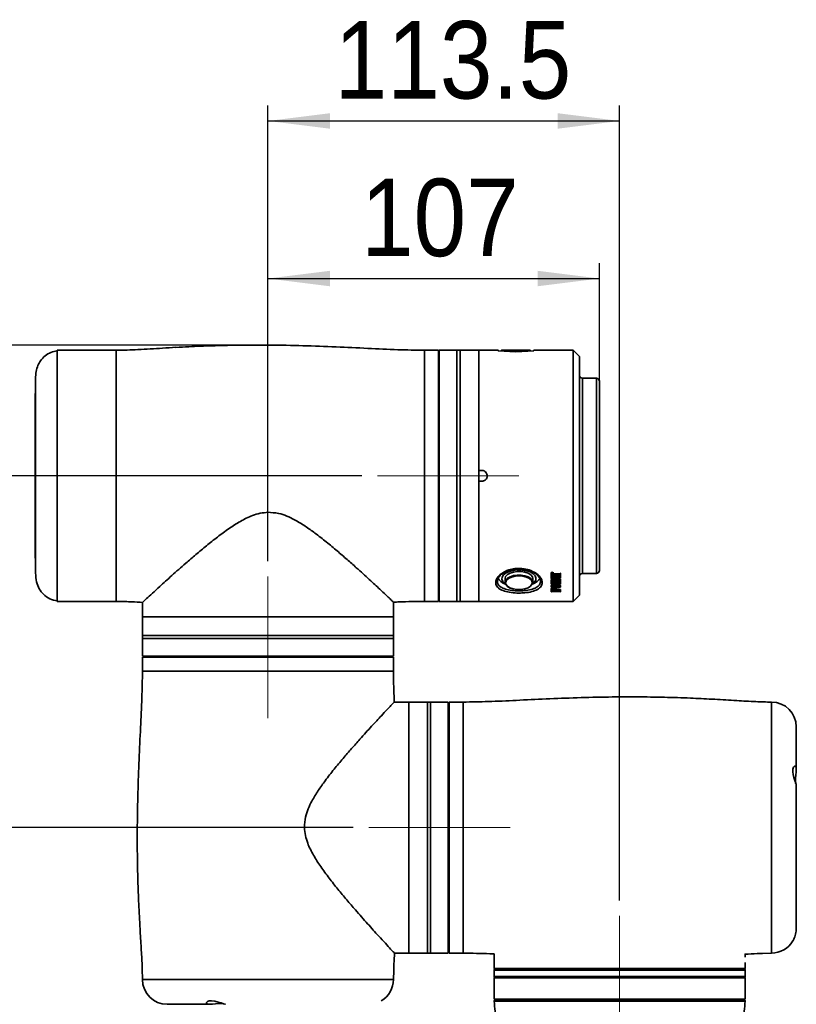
# Model space of a CAD drawing. Header units: millimetres. Extents: x 116 to 166, y 85 to 196.
# Tile 14 of 14: x 135 to 160, y 164 to 196. Entities that reach past the tile are written whole.
import ezdxf

# ---------------------------------------------------------------- set-up
doc = ezdxf.new("R2010")
doc.units = ezdxf.units.MM
doc.header["$PDSIZE"] = -1
doc.linetypes.add('CENTERX2', pattern=[20.32, 12.7, -2.54, 2.54, -2.54])
doc.layers.add('SLD-0', color=179, linetype='Continuous')
doc.layers.add('标注层', color=7, linetype='Continuous')
doc.styles.add('SLDTEXTSTYLE1', font='GOTHIC.TTF', dxfattribs={"width": 0.79431})
doc.styles.add('SLDTEXTSTYLE2', font='GOTHIC.TTF', dxfattribs={"width": 0.913})
doc.dimstyles.new('SLDDIMSTYLE0', dxfattribs={"dimtxt": 2.5, "dimasz": 3.5, "dimexe": 0, "dimexo": 0.0625, "dimgap": 0.625, "dimtad": 2, "dimlfac": 10, "dimrnd": 1e-09, "dimzin": 12, "dimdsep": 46, "dimtxsty": 'SLDTEXTSTYLE1', "dimblk1": 'NONE', "dimblk2": 'NONE', "dimsah": 1, "dimcen": 0.09, "dimadec": 0, "dimazin": 3, "dimtfac": 1, "dimtofl": 0, "dimtmove": 0, "dimatfit": 3, "dimldrblk": 'NONE', "dimfxl": 0, "dimfrac": 2, "dimtolj": 1, "dimtzin": 12, "dimarcsym": 0})
doc.dimstyles.new('SLDDIMSTYLE1', dxfattribs={"dimtxt": 2.5, "dimasz": 3.5, "dimexe": 0, "dimexo": 0.0625, "dimgap": 0.625, "dimtad": 2, "dimdec": 1, "dimlfac": 10, "dimrnd": 1e-09, "dimzin": 12, "dimdsep": 46, "dimtxsty": 'SLDTEXTSTYLE1', "dimblk1": 'NONE', "dimblk2": 'NONE', "dimsah": 1, "dimcen": 0.09, "dimadec": 0, "dimazin": 3, "dimtfac": 1, "dimtofl": 0, "dimtmove": 0, "dimatfit": 3, "dimldrblk": 'NONE', "dimfxl": 0, "dimfrac": 2, "dimtolj": 1, "dimtzin": 12, "dimarcsym": 0})
doc.dimstyles.new('SLDDIMSTYLE2', dxfattribs={"dimtxt": 2.5, "dimasz": 3.5, "dimexe": 0, "dimexo": 0.0625, "dimgap": 0.625, "dimtad": 2, "dimdec": 0, "dimlfac": 10, "dimrnd": 1e-09, "dimzin": 12, "dimdsep": 46, "dimtxsty": 'SLDTEXTSTYLE1', "dimblk1": 'NONE', "dimblk2": 'NONE', "dimsah": 1, "dimcen": 0.09, "dimadec": 0, "dimazin": 3, "dimtfac": 1, "dimtofl": 0, "dimtmove": 0, "dimatfit": 3, "dimldrblk": 'NONE', "dimfxl": 0, "dimfrac": 2, "dimtolj": 1, "dimtzin": 12, "dimarcsym": 0})

# ---------------------------------------------------------------- blocks, each defined once
blk = doc.blocks.new('_D')
at = {"layer": '标注层'}
for p, q in [((142.652, 185.455), (118.73, 185.455)), ((119.23, 185.455), (119.23, 103.537)), ((144.108, 103.537), (118.73, 103.537))]:
    blk.add_line(p, q, dxfattribs=at)
for points in [[(119.23, 185.455), (118.98, 183.455), (119.48, 183.455)], [(119.23, 103.537), (119.48, 105.537), (118.98, 105.537)]]:
    blk.add_solid(points, dxfattribs=at)
at = {"layer": '标注层', "insert": (116.007, 140.188), "char_height": 2.5, "attachment_point": 1, "rotation": 90, "style": 'SLDTEXTSTYLE2'}
blk.add_mtext('819.18', dxfattribs=at)
blk = doc.blocks.new('_NONE')
blk = doc.blocks.new('_D_1')
at = {"layer": '标注层'}
for p, q in [((146.182, 181.237), (127.953, 181.237)), ((128.453, 181.237), (128.453, 169.887)), ((145.902, 169.887), (127.953, 169.887))]:
    blk.add_line(p, q, dxfattribs=at)
for points in [[(128.453, 181.237), (128.203, 179.237), (128.703, 179.237)], [(128.453, 169.887), (128.703, 171.887), (128.203, 171.887)]]:
    blk.add_solid(points, dxfattribs=at)
at = {"layer": '标注层', "insert": (125.23, 172.038), "char_height": 2.5, "attachment_point": 1, "rotation": 90, "style": 'SLDTEXTSTYLE2'}
blk.add_mtext('113.5', dxfattribs=at)
blk = doc.blocks.new('_D_2')
at = {"layer": '标注层'}
for p, q in [((145.902, 169.887), (127.953, 169.887)), ((128.453, 169.887), (128.453, 139.537)), ((144.108, 139.537), (127.953, 139.537))]:
    blk.add_line(p, q, dxfattribs=at)
for points in [[(128.453, 169.887), (128.203, 167.887), (128.703, 167.887)], [(128.453, 139.537), (128.703, 141.537), (128.203, 141.537)]]:
    blk.add_solid(points, dxfattribs=at)
at = {"layer": '标注层', "insert": (125.23, 151.188), "char_height": 2.5, "attachment_point": 1, "rotation": 90, "style": 'SLDTEXTSTYLE2'}
blk.add_mtext('303.5', dxfattribs=at)
blk = doc.blocks.new('_D_8')
at = {"layer": '标注层'}
for p, q in [((143.152, 178.487), (143.152, 188.102)), ((153.852, 183.412), (153.852, 188.102)), ((143.152, 187.602), (153.852, 187.602))]:
    blk.add_line(p, q, dxfattribs=at)
for points in [[(143.152, 187.602), (145.152, 187.352), (145.152, 187.852)], [(153.852, 187.602), (151.852, 187.852), (151.852, 187.352)]]:
    blk.add_solid(points, dxfattribs=at)
at = {"layer": '标注层', "insert": (146.153, 190.824), "char_height": 2.5, "attachment_point": 1, "style": 'SLDTEXTSTYLE2'}
blk.add_mtext('107', dxfattribs=at)
blk = doc.blocks.new('_D_9')
at = {"layer": '标注层'}
for p, q in [((143.152, 178.487), (143.152, 193.186)), ((154.502, 167.537), (154.502, 193.186)), ((143.152, 192.686), (154.502, 192.686))]:
    blk.add_line(p, q, dxfattribs=at)
for points in [[(143.152, 192.686), (145.152, 192.436), (145.152, 192.936)], [(154.502, 192.686), (152.502, 192.936), (152.502, 192.436)]]:
    blk.add_solid(points, dxfattribs=at)
at = {"layer": '标注层', "insert": (145.303, 195.909), "char_height": 2.5, "attachment_point": 1, "style": 'SLDTEXTSTYLE2'}
blk.add_mtext('113.5', dxfattribs=at)

msp = doc.modelspace()

# ---------------------------------------------------------------- linework, layer by layer
at = {"layer": 'SLD-0', "color": 179, "linetype": 'Continuous', "lineweight": 35}
for p, q in [((138.2522, 185.2869), (136.3522, 185.2869)), ((136.3522, 177.1869), (136.3522, 185.2869)), ((148.6522, 185.2869), (148.2022, 185.2869)), ((148.6522, 185.2869), (148.6522, 177.1869)), ((149.2522, 185.2869), (148.6822, 185.2869)), ((148.6822, 185.2869), (148.6822, 180.0313)), ((149.3522, 185.2869), (149.2522, 185.2869)), ((149.2522, 185.2869), (149.2522, 180.0313)), ((149.9522, 185.2869), (149.3522, 185.2869)), ((149.3522, 181.2369), (149.3522, 185.2869)), ((149.3522, 185.2869), (149.3522, 180.0313)), ((150.5772, 185.2869), (149.9522, 185.2869)), ((149.9522, 181.4119), (149.9522, 185.2869)), ((149.9522, 185.2869), (149.9522, 177.1869)), ((150.5913, 185.2728), (150.5772, 185.2869)), ((150.5772, 185.2738), (150.5772, 185.2869)), ((151.1522, 185.2325), (150.5772, 185.2738)), ((150.6922, 185.2869), (150.6722, 185.2669)), ((150.9122, 185.2669), (150.6722, 185.2669)), ((150.6922, 185.2869), (150.9222, 185.2869)), ((151.6322, 185.2669), (150.9122, 185.2669)), ((150.9222, 185.2869), (151.6122, 185.2869)), ((151.7272, 185.2738), (151.1522, 185.2325)), ((151.6322, 185.2669), (151.6122, 185.2869)), ((151.7272, 185.2869), (151.7131, 185.2728)), ((153.0022, 185.2869), (151.7272, 185.2869)), ((151.7272, 185.2869), (151.7272, 185.2738)), ((153.2022, 185.0869), (153.0022, 185.2869)), ((153.0022, 177.1869), (153.0022, 185.2869)), ((148.6822, 185.1369), (148.6522, 185.1369)), ((153.2022, 185.0869), (153.2022, 177.3869)), ((135.6512, 184.3722), (135.6512, 178.1016)), ((153.7522, 184.3869), (153.3022, 184.3869)), ((153.8522, 184.2869), (153.8522, 178.1869)), ((135.6468, 183.9259), (135.643, 183.8869)), ((135.6512, 183.9435), (135.6468, 183.9259)), ((135.643, 183.8869), (135.643, 178.5869)), ((150.0522, 181.4119), (149.9522, 181.4119)), ((149.3522, 177.1869), (149.3522, 181.2369)), ((149.9522, 177.1869), (149.9522, 181.0619)), ((149.9522, 181.0619), (150.0522, 181.0619)), ((148.6822, 180.0313), (148.6822, 177.1869)), ((149.2522, 180.0313), (149.2522, 177.1869)), ((149.3522, 180.0313), (149.3522, 177.1869)), ((135.643, 178.5869), (135.6468, 178.5478)), ((135.6468, 178.5478), (135.6512, 178.5302)), ((150.7038, 177.898), (150.7116, 177.9719)), ((150.7333, 177.8257), (150.7038, 177.898)), ((150.7116, 177.9719), (150.7563, 178.0422)), ((150.7563, 178.0422), (150.8347, 178.1041)), ((150.8022, 177.9197), (150.8023, 177.924)), ((150.8022, 177.9197), (150.8022, 177.8039)), ((150.8023, 177.924), (150.8229, 177.9891)), ((150.8229, 177.9891), (150.8783, 178.0486)), ((150.8347, 178.1041), (150.9416, 178.1535)), ((150.9156, 177.9246), (150.8517, 177.8674)), ((150.8783, 178.0486), (150.9639, 178.0976)), ((151.0094, 177.9696), (150.9156, 177.9246)), ((150.9416, 178.1535), (151.0697, 178.1869)), ((150.9639, 178.0976), (151.073, 178.1323)), ((151.1248, 177.9983), (151.0094, 177.9696)), ((151.0697, 178.1869), (151.2102, 178.2021)), ((151.073, 178.1323), (151.1965, 178.1497)), ((151.2515, 178.0083), (151.1248, 177.9983)), ((151.1965, 178.1497), (151.3246, 178.1484)), ((151.2102, 178.2021), (151.3536, 178.1981)), ((151.3783, 177.9985), (151.2515, 178.0083)), ((151.3246, 178.1484), (151.4468, 178.1286)), ((151.3536, 178.1981), (151.49, 178.1751)), ((151.4938, 177.97), (151.3783, 177.9985)), ((151.4468, 178.1286), (151.5532, 178.0919)), ((151.49, 178.1751), (151.6103, 178.1347)), ((151.5879, 177.9252), (151.4938, 177.97)), ((151.5532, 178.0919), (151.6352, 178.0413)), ((151.6522, 177.868), (151.5879, 177.9252)), ((151.6103, 178.1347), (151.7061, 178.0796)), ((151.6352, 178.0413), (151.6863, 177.9808)), ((151.6863, 177.9808), (151.7022, 177.9197)), ((151.7022, 177.8039), (151.7022, 177.9197)), ((151.7061, 178.0796), (151.771, 178.0137)), ((151.771, 178.0137), (151.8006, 177.9413)), ((151.8006, 177.9413), (151.7928, 177.8674)), ((152.2906, 178.1165), (152.2906, 178.0603)), ((152.2906, 178.0603), (152.3562, 178.0675)), ((152.2906, 177.9738), (152.2906, 178.0603)), ((152.3562, 177.9656), (152.2906, 177.9738)), ((152.2906, 177.9738), (152.2906, 177.9569)), ((152.2906, 177.9569), (152.3032, 177.9569)), ((152.2906, 177.9201), (152.2906, 177.9569)), ((152.2906, 177.8735), (152.5217, 177.9335)), ((152.3032, 177.9201), (152.2906, 177.9201)), ((152.2906, 177.8969), (152.2906, 177.8735)), ((152.3032, 177.9722), (152.3032, 177.9569)), ((152.3032, 177.9569), (152.3032, 177.9498)), ((152.3032, 177.9272), (152.3032, 177.9201)), ((152.5217, 177.9353), (152.3172, 177.9353)), ((152.3173, 177.9705), (152.3173, 177.9418)), ((152.3173, 177.9418), (152.5938, 177.9418)), ((152.567, 178.009), (152.3208, 178.009)), ((152.3226, 178.0242), (152.567, 178.0242)), ((152.5938, 177.9358), (152.3312, 177.8677)), ((152.3562, 178.1256), (152.3562, 178.0675)), ((152.3562, 178.0675), (152.358, 178.063)), ((152.358, 177.971), (152.3562, 177.9656)), ((152.358, 178.1199), (152.358, 178.063)), ((152.358, 178.0718), (152.567, 178.0718)), ((152.358, 178.008), (152.358, 177.971)), ((152.358, 177.9739), (152.5938, 177.9739)), ((152.5217, 177.9335), (152.5217, 177.9353)), ((152.567, 178.0718), (152.567, 178.0242)), ((152.5811, 178.0932), (152.5938, 178.0932)), ((152.5811, 178.0932), (152.5811, 178.0415)), ((152.5811, 178.0328), (152.5811, 178.0415)), ((152.5811, 178.0415), (152.5938, 178.0415)), ((152.5811, 177.9916), (152.5811, 178.0003)), ((152.5938, 177.9916), (152.5811, 177.9916)), ((152.5811, 177.9052), (152.5938, 177.9052)), ((152.5811, 177.9052), (152.5811, 177.881)), ((152.5938, 178.0932), (152.5938, 178.0415)), ((152.5938, 178.0415), (152.5938, 177.9916)), ((152.5938, 177.9739), (152.5938, 177.9418)), ((152.5938, 177.9418), (152.5938, 177.9358)), ((152.5938, 177.9052), (152.5938, 177.881)), ((153.3022, 178.0869), (153.7522, 178.0869)), ((150.7982, 177.7597), (150.7333, 177.8257)), ((150.79, 177.7517), (150.8209, 177.7378)), ((150.8159, 177.7472), (150.7982, 177.7597)), ((150.8233, 177.803), (150.8224, 177.7934)), ((150.8517, 177.8674), (150.8233, 177.803)), ((151.6809, 177.8037), (151.6522, 177.868)), ((151.682, 177.7929), (151.6809, 177.8037)), ((151.6834, 177.7378), (151.7143, 177.7517)), ((151.7481, 177.7972), (151.6885, 177.7472)), ((151.7928, 177.8674), (151.7481, 177.7972)), ((152.2864, 177.6674), (152.2864, 177.6846)), ((152.2906, 177.8442), (152.2906, 177.8735)), ((152.3032, 177.8442), (152.2906, 177.8442)), ((152.2906, 177.8418), (152.3032, 177.8418)), ((152.2906, 177.8418), (152.2906, 177.8225)), ((152.2906, 177.8225), (152.3032, 177.8225)), ((152.2906, 177.7466), (152.2906, 177.8225)), ((152.3032, 177.7466), (152.2906, 177.7466)), ((152.2906, 177.5514), (152.2906, 177.584)), ((152.3032, 177.8502), (152.3032, 177.8442)), ((152.3032, 177.8418), (152.3032, 177.8225)), ((152.3032, 177.8225), (152.3032, 177.8007)), ((152.3032, 177.7684), (152.3032, 177.7466)), ((152.5671, 177.8593), (152.3172, 177.8593)), ((152.3172, 177.81), (152.5671, 177.81)), ((152.3172, 177.81), (152.3172, 177.7921)), ((152.3172, 177.7921), (152.5671, 177.7921)), ((152.5671, 177.7769), (152.3172, 177.7769)), ((152.3312, 177.8677), (152.3312, 177.8659)), ((152.3312, 177.8659), (152.5671, 177.8659)), ((152.368, 177.5991), (152.368, 177.6251)), ((152.4117, 177.8885), (152.5671, 177.8885)), ((152.4404, 177.6338), (152.4404, 177.651)), ((152.4413, 177.7184), (152.4413, 177.7355)), ((152.4506, 177.5539), (152.4506, 177.5862)), ((152.5671, 177.8885), (152.5671, 177.8659)), ((152.5671, 177.81), (152.5671, 177.7921)), ((152.5811, 177.8739), (152.5811, 177.881)), ((152.5811, 177.881), (152.5938, 177.881)), ((152.5811, 177.8442), (152.5811, 177.8513)), ((152.5938, 177.8442), (152.5811, 177.8442)), ((152.5811, 177.8418), (152.5938, 177.8418)), ((152.5811, 177.8418), (152.5811, 177.8225)), ((152.5811, 177.8225), (152.5938, 177.8225)), ((152.5811, 177.8007), (152.5811, 177.8225)), ((152.5811, 177.7466), (152.5811, 177.7684)), ((152.5938, 177.7466), (152.5811, 177.7466)), ((152.5811, 177.5731), (152.5938, 177.5731)), ((152.5811, 177.5384), (152.5811, 177.5731)), ((152.5938, 177.881), (152.5938, 177.8442)), ((152.5938, 177.8418), (152.5938, 177.8225)), ((152.5938, 177.8225), (152.5938, 177.7466)), ((152.5938, 177.5384), (152.5938, 177.5731)), ((152.598, 177.6674), (152.598, 177.6846)), ((148.6522, 177.3369), (148.6822, 177.3369)), ((152.2906, 177.4972), (152.2906, 177.5514)), ((152.3032, 177.4972), (152.2906, 177.4972)), ((152.3032, 177.5459), (152.3032, 177.5334)), ((152.3032, 177.5024), (152.3032, 177.4972)), ((152.438, 177.5624), (152.3168, 177.5624)), ((152.3168, 177.5254), (152.3168, 177.5624)), ((152.3168, 177.5254), (152.438, 177.5254)), ((152.5671, 177.5102), (152.3172, 177.5102)), ((152.438, 177.5254), (152.438, 177.5477)), ((152.4506, 177.5624), (152.567, 177.5624)), ((152.4506, 177.5539), (152.4506, 177.5254)), ((152.4506, 177.5254), (152.567, 177.5254)), ((152.567, 177.5254), (152.567, 177.5624)), ((152.5811, 177.5327), (152.5811, 177.5384)), ((152.5811, 177.5384), (152.5938, 177.5384)), ((152.5811, 177.4972), (152.5811, 177.5029)), ((152.5938, 177.4972), (152.5811, 177.4972)), ((152.5938, 177.5384), (152.5938, 177.4972)), ((153.0022, 177.1869), (153.2022, 177.3869)), ((136.3522, 177.1869), (138.2522, 177.1869)), ((138.2522, 177.1869), (138.5435, 177.1777)), ((139.1022, 177.1612), (139.1022, 177.0596)), ((147.2022, 176.6869), (147.2022, 177.1665)), ((148.2022, 177.1869), (148.6522, 177.1869)), ((148.6822, 177.1869), (149.2522, 177.1869)), ((149.2522, 177.1869), (149.3522, 177.1869)), ((149.3522, 177.1869), (149.9522, 177.1869)), ((149.9522, 177.1869), (153.0022, 177.1869)), ((139.1022, 176.6869), (139.1022, 176.0869)), ((139.1022, 176.6869), (147.2022, 176.6869)), ((139.106, 176.6869), (139.106, 176.8869)), ((139.106, 176.6869), (147.2022, 176.6869)), ((147.2022, 176.0869), (147.2022, 176.6869)), ((139.1022, 176.0869), (139.1022, 175.9869)), ((139.1022, 176.0869), (139.2788, 176.0869)), ((139.3045, 176.0869), (139.1022, 176.0869)), ((139.1022, 175.9869), (139.1022, 175.4169)), ((139.1022, 175.9869), (139.2788, 175.9869)), ((139.2788, 176.0869), (147.2022, 176.0869)), ((139.2788, 175.9869), (147.2022, 175.9869)), ((147.2022, 176.0869), (139.3045, 176.0869)), ((147.2022, 175.9869), (147.2022, 176.0869)), ((147.2022, 175.4169), (147.2022, 175.9869)), ((139.1022, 175.4169), (139.2788, 175.4169)), ((139.1022, 175.3869), (139.1022, 174.9369)), ((139.1022, 175.3869), (147.2022, 175.3869)), ((139.2522, 175.4169), (139.2522, 175.3869)), ((139.2788, 175.4169), (147.2022, 175.4169)), ((147.0522, 175.3869), (147.0522, 175.4169)), ((147.2022, 174.9369), (147.2022, 175.3869)), ((147.7022, 173.9369), (147.2225, 173.9369)), ((148.3022, 173.9369), (147.7022, 173.9369)), ((147.7022, 165.8407), (147.7022, 173.9369)), ((147.7022, 166.2452), (147.7022, 173.9369)), ((148.4022, 173.9369), (148.3022, 173.9369)), ((148.3022, 173.715), (148.3022, 173.9369)), ((148.3022, 173.9369), (148.3022, 165.8369)), ((148.9722, 173.9369), (148.4022, 173.9369)), ((148.4022, 173.715), (148.4022, 173.9369)), ((148.9722, 173.715), (148.9722, 173.9369)), ((149.0022, 173.7869), (148.9722, 173.7869)), ((149.4522, 173.9369), (149.0022, 173.9369)), ((149.0022, 165.8369), (149.0022, 173.9369)), ((148.3022, 165.8369), (148.3022, 173.715)), ((148.4022, 165.8369), (148.4022, 173.715)), ((148.9722, 165.8369), (148.9722, 173.715)), ((160.2022, 171.7471), (160.2022, 173.1369)), ((160.1456, 171.8695), (160.1148, 171.8384)), ((160.1737, 171.8658), (160.1456, 171.8695)), ((160.1933, 171.8327), (160.1737, 171.8658)), ((160.0932, 171.7722), (160.0901, 171.6877)), ((160.0901, 171.6877), (160.1021, 171.5997)), ((160.1148, 171.8384), (160.0932, 171.7722)), ((160.1021, 171.5997), (160.1252, 171.5071)), ((160.1773, 171.4831), (160.1874, 171.5824)), ((160.1874, 171.5824), (160.1985, 171.6831)), ((160.2019, 171.7711), (160.1933, 171.8327)), ((160.1985, 171.6831), (160.2019, 171.7711)), ((160.1252, 171.5071), (160.1554, 171.4113)), ((160.1554, 171.4113), (160.1838, 171.3265)), ((160.1743, 171.3903), (160.1773, 171.4831)), ((160.181, 171.3139), (160.1743, 171.3903)), ((160.1817, 171.3111), (160.181, 171.3139)), ((160.1838, 171.3265), (160.1881, 171.313)), ((160.2022, 166.649), (160.2022, 171.2627)), ((147.7022, 165.8369), (147.7022, 166.2452)), ((147.2278, 165.8369), (147.3294, 165.8369)), ((147.7022, 165.8407), (147.5022, 165.8407)), ((147.7022, 165.8369), (148.3022, 165.8369)), ((148.3022, 165.8369), (148.4022, 165.8369)), ((148.4022, 165.8369), (148.9722, 165.8369)), ((148.9722, 165.9869), (149.0022, 165.9869)), ((149.0022, 165.8369), (149.4522, 165.8369)), ((159.111, 165.829), (159.4022, 165.8369)), ((150.4522, 165.8165), (150.4522, 165.3369)), ((158.5484, 165.5369), (158.5484, 165.3369)), ((158.5522, 165.7096), (158.5522, 165.8112)), ((147.2022, 164.9869), (147.2106, 165.278)), ((150.4522, 165.3369), (158.5484, 165.3369)), ((150.4522, 165.2869), (150.4522, 165.0869)), ((158.5522, 165.0869), (158.5522, 165.2869)), ((150.4522, 165.0369), (150.4522, 164.3569)), ((158.5522, 165.0369), (150.4522, 165.0369)), ((158.5522, 164.3569), (158.5522, 165.0369)), ((141.2032, 164.2757), (141.1718, 164.248)), ((141.1718, 164.248), (141.1718, 164.2173)), ((141.2569, 164.294), (141.2032, 164.2757)), ((141.333, 164.2998), (141.2569, 164.294)), ((141.4343, 164.2879), (141.333, 164.2998)), ((141.544, 164.2603), (141.4343, 164.2879)), ((141.6395, 164.2297), (141.544, 164.2603)), ((158.5522, 164.3569), (150.4522, 164.3569)), ((150.5027, 164.3369), (158.5017, 164.3369)), ((139.9022, 164.1869), (141.2904, 164.1869)), ((141.1718, 164.2173), (141.2096, 164.1948)), ((141.2096, 164.1948), (141.2758, 164.1869)), ((141.2758, 164.1869), (141.3591, 164.1908)), ((141.3591, 164.1908), (141.4556, 164.2015)), ((141.4556, 164.2015), (141.5592, 164.212)), ((141.5592, 164.212), (141.6536, 164.2146)), ((141.713, 164.2051), (141.6395, 164.2297)), ((141.6536, 164.2146), (141.7306, 164.2071)), ((141.7635, 164.1903), (141.713, 164.2051)), ((141.7846, 164.1875), (141.7635, 164.1903))]:
    msp.add_line(p, q, dxfattribs=at)
at = {"layer": 'SLD-0', "color": 8, "linetype": 'Continuous', "lineweight": 35}
for p, q in [((138.2522, 185.2869), (138.2522, 177.1869)), ((148.2022, 185.2869), (148.2022, 177.1869)), ((153.3022, 184.3869), (153.3022, 178.0869)), ((153.7522, 178.0869), (153.7522, 184.3869)), ((150.8229, 177.8734), (150.8783, 177.9329)), ((150.8783, 177.9329), (150.9639, 177.9819)), ((150.9639, 177.9819), (151.073, 178.0165)), ((151.073, 178.0165), (151.1965, 178.0339)), ((151.1965, 178.0339), (151.3246, 178.0327)), ((151.3246, 178.0327), (151.4468, 178.0129)), ((151.4468, 178.0129), (151.5532, 177.9762)), ((151.5532, 177.9762), (151.6352, 177.9256)), ((151.6352, 177.9256), (151.6863, 177.8651)), ((152.3226, 178.0548), (152.3226, 178.0242)), ((150.8022, 177.8039), (150.8023, 177.8083)), ((150.8023, 177.8083), (150.8229, 177.8734)), ((150.8224, 177.7934), (150.8331, 177.7372)), ((150.8331, 177.7372), (150.8801, 177.6758)), ((150.8801, 177.6758), (150.9602, 177.6242)), ((150.9602, 177.6242), (151.0662, 177.5871)), ((151.0662, 177.5871), (151.1888, 177.5678)), ((151.3169, 177.5679), (151.4394, 177.5874)), ((151.4394, 177.5874), (151.5452, 177.6247)), ((151.5452, 177.6247), (151.6249, 177.6764)), ((151.6249, 177.6764), (151.6715, 177.7379)), ((151.6715, 177.7379), (151.682, 177.7929)), ((151.6863, 177.8651), (151.7022, 177.8039)), ((151.1888, 177.5678), (151.3169, 177.5679)), ((139.1022, 174.9369), (147.2022, 174.9369)), ((149.4522, 165.8369), (149.4522, 173.9369)), ((159.4022, 165.8369), (159.4022, 173.9369)), ((154.5022, 165.2869), (150.4522, 165.2869)), ((158.5522, 165.2869), (154.5022, 165.2869)), ((139.1022, 164.9869), (147.2022, 164.9869)), ((150.4522, 165.0869), (158.5522, 165.0869)), ((158.5517, 164.2858), (150.4527, 164.2858))]:
    msp.add_line(p, q, dxfattribs=at)
at = {"layer": 'SLD-0', "color": 179, "linetype": 'Continuous', "lineweight": 35}
for centre, radius, start, end in [((153.3022, 184.4869), 0.1, 180, 270), ((153.7522, 184.2869), 0.1, 0, 90), ((150.9452, 178.1553), 0.4323, 210.51899, 248.96393), ((151.5598, 178.1545), 0.4314, 290.99247, 329.53714), ((153.3022, 177.9869), 0.1, 90, 180), ((153.7522, 178.1869), 0.1, 270, 0), ((151.0738, 177.8753), 0.2808, 194.72098, 266.69705), ((159.4022, 173.1369), 0.8, 0, 90), ((159.4022, 166.6369), 0.8, 270, 329.41789), ((150.5022, 165.2869), 0.05, 90, 180), ((158.5022, 165.2869), 0.05, 0, 90), ((139.9022, 164.9869), 0.8, 180, 270), ((146.4022, 164.9869), 0.8, 300.5607, 0), ((150.5022, 165.0869), 0.05, 180, 270), ((158.5022, 165.0869), 0.05, 270, 0), ((150.5027, 164.2869), 0.05, 90, 181.17946), ((151.7022, 164.3869), 0.05, 270, 323.1301), ((157.3022, 164.3869), 0.05, 216.8699, 270), ((158.5017, 164.2869), 0.05, 358.82054, 90)]:
    msp.add_arc(centre, radius, start, end, dxfattribs=at)
for centre, major_axis, ratio, start_param, end_param in [((149.4781, 181.2369), (18.7954, 2.1581), 0.1823373, 4.841623, 4.8451563), ((151.8074, 181.2369), (7.9806, 2.5006), 0.3991929, 4.6480654, 4.6645976), ((152.4775, 181.2369), (-0.4194, 4.0494), 0.1658373, 2.4296674, 2.4318533)]:
    msp.add_ellipse(centre, major_axis=major_axis, ratio=ratio, start_param=start_param, end_param=end_param, dxfattribs=at)
for points, knots in [([(136.3522, 185.2719), (136.2817, 185.2586), (136.1407, 185.2321), (135.9561, 185.1142), (135.8157, 184.9653), (135.7195, 184.7912), (135.6606, 184.5945), (135.6545, 184.4504), (135.6512, 184.3722)], [0, 0, 0, 0, 0.1703863, 0.3406189, 0.5134407, 0.6558839, 0.8131043, 1, 1, 1, 1]), ([(140.1817, 185.3834), (140.0381, 185.3745), (139.6292, 185.3492), (138.9866, 185.3036), (138.4864, 185.2922), (138.2522, 185.2869)], [0, 0, 0, 0, 0.2232966, 0.6362268, 1, 1, 1, 1]), ([(148.2022, 185.2869), (147.9146, 185.2918), (147.3061, 185.3021), (146.3552, 185.3509), (145.3359, 185.3989), (144.2783, 185.438), (143.2117, 185.4579), (142.235, 185.4552), (141.3654, 185.4348), (140.7095, 185.4098), (140.3196, 185.3887), (140.1813, 185.3812)], [0, 0, 0, 0, 0.1075193, 0.2274603, 0.3558893, 0.4889806, 0.6230694, 0.7546444, 0.8540511, 0.9482038, 1, 1, 1, 1]), ([(150.0522, 181.0619), (150.0718, 181.0638), (150.1112, 181.0677), (150.1635, 181.0978), (150.2034, 181.1422), (150.2262, 181.1977), (150.2293, 181.2574), (150.2126, 181.3149), (150.1777, 181.3636), (150.1288, 181.3978), (150.0841, 181.4108), (150.0584, 181.4117), (150.0522, 181.4119)], [0, 0, 0, 0, 0.10730403, 0.21460563, 0.32197022, 0.42937588, 0.53671314, 0.64397939, 0.75128264, 0.85867326, 0.96606538, 1, 1, 1, 1]), ([(143.1522, 180.0596), (143.0679, 180.0526), (142.8964, 180.0385), (142.5937, 179.9416), (142.2556, 179.773), (141.8828, 179.5313), (141.5194, 179.2641), (141.1632, 178.9797), (140.8214, 178.6951), (140.4419, 178.3683), (140.116, 178.0802), (139.8449, 177.8365), (139.6256, 177.6376), (139.4076, 177.4377), (139.2266, 177.2701), (139.117, 177.1679), (139.1121, 177.1633), (139.1099, 177.1612)], [0, 0, 0, 0, 0.0355923, 0.0724432, 0.1338058, 0.1965359, 0.2647122, 0.3329033, 0.4029849, 0.4730568, 0.5783108, 0.6322908, 0.68626, 0.7679788, 0.8518247, 0.9336673, 1, 1, 1, 1]), ([(147.1976, 177.1665), (147.1951, 177.1689), (147.1895, 177.1742), (147.1026, 177.2569), (146.9599, 177.3921), (146.7418, 177.597), (146.4284, 177.8882), (146.061, 178.2226), (145.7064, 178.5375), (145.3832, 178.8166), (145.0386, 179.1037), (144.6931, 179.3737), (144.3514, 179.6172), (144.0487, 179.804), (143.7617, 179.9416), (143.4768, 180.0416), (143.2673, 180.0532), (143.1522, 180.0596)], [0, 0, 0, 0, 0.0598406, 0.1342934, 0.2044057, 0.2760726, 0.3779389, 0.4827197, 0.5506708, 0.6186334, 0.6885305, 0.7584232, 0.8154219, 0.8728701, 0.9119041, 0.9516109, 1, 1, 1, 1]), ([(151.2522, 177.4539), (151.2302, 177.4541), (151.1254, 177.4552), (150.9395, 177.4734), (150.7283, 177.5281), (150.5739, 177.6156), (150.4956, 177.7328), (150.5023, 177.8694), (150.5911, 178.0096), (150.7528, 178.1352), (150.9542, 178.218), (151.0991, 178.2436), (151.162, 178.2489)], [0, 0, 0, 0, 0.01394683, 0.06646812, 0.11938485, 0.17324909, 0.22732662, 0.28070352, 0.33364449, 0.38703569, 0.44094622, 0.48102498, 0.48102498, 0.48102498, 0.48102498]), ([(150.5555, 177.8331), (150.5553, 177.8486), (150.5547, 177.884), (150.5861, 177.9498), (150.645, 178.0237), (150.7333, 178.0951), (150.8443, 178.1571), (150.9742, 178.2042), (151.1014, 178.2326), (151.1845, 178.2355), (151.2178, 178.2366)], [0, 0, 0, 0, 0.1002441, 0.2287304, 0.365052, 0.5006064, 0.6360215, 0.7721506, 0.9086113, 1, 1, 1, 1]), ([(151.162, 178.2489), (151.2443, 178.2558), (151.4129, 178.2504), (151.6479, 178.1856), (151.8404, 178.0759), (151.9687, 177.9391), (152.0163, 177.797), (151.9784, 177.6695), (151.861, 177.5676), (151.6759, 177.4967), (151.4614, 177.4595), (151.3144, 177.4555), (151.2522, 177.4539)], [0.48102498, 0.48102498, 0.48102498, 0.48102498, 0.53341296, 0.58587512, 0.63904058, 0.69325045, 0.74737345, 0.80062429, 0.85355004, 0.90695992, 0.96066354, 1, 1, 1, 1]), ([(151.2178, 178.2366), (151.2334, 178.2378), (151.2975, 178.2425), (151.4113, 178.2298), (151.5506, 178.1987), (151.6773, 178.1488), (151.7853, 178.0854), (151.8696, 178.0131), (151.9248, 177.9387), (151.9502, 177.8809), (151.9491, 177.8524), (151.9488, 177.8444)], [0, 0, 0, 0, 0.0413354, 0.1703909, 0.299665, 0.4295789, 0.5603513, 0.6910355, 0.8207521, 0.9494247, 1, 1, 1, 1]), ([(135.6512, 178.1016), (135.6563, 178.0044), (135.6656, 177.8271), (135.7597, 177.5908), (135.9053, 177.4022), (136.1034, 177.2532), (136.2693, 177.219), (136.3522, 177.2019)], [0, 0, 0, 0, 0.2319977, 0.4229687, 0.5983026, 0.7993658, 1, 1, 1, 1]), ([(152.358, 178.063), (152.3448, 178.0604), (152.3284, 178.057), (152.3099, 178.0511), (152.3038, 178.0442), (152.3035, 178.0387), (152.3032, 178.035)], [0, 0, 0, 0, 0.5008323, 0.6257166, 0.7502554, 1, 1, 1, 1]), ([(152.3032, 178.035), (152.3032, 178.0332), (152.3032, 178.0306), (152.3038, 178.0274), (152.304, 178.0258), (152.3051, 178.0249), (152.3067, 178.0247), (152.3093, 178.0244), (152.3148, 178.0242), (152.3195, 178.0242), (152.3226, 178.0242)], [0, 0, 0, 0, 0.2802257, 0.4021648, 0.5010088, 0.5307606, 0.562198, 0.626, 0.7498695, 1, 1, 1, 1]), ([(152.3208, 178.009), (152.318, 178.0089), (152.3131, 178.0088), (152.3069, 178.009), (152.3042, 178.0077), (152.3038, 178.0064), (152.3033, 178.0041), (152.3033, 178.0022), (152.3032, 178.0009)], [0, 0, 0, 0, 0.2805261, 0.500847, 0.5612832, 0.6249845, 0.7495734, 1, 1, 1, 1]), ([(152.3032, 178.0009), (152.3032, 177.9965), (152.3032, 177.9878), (152.3258, 177.9765), (152.3457, 177.9731), (152.358, 177.971)], [0, 0, 0, 0, 0.2814243, 0.5563221, 1, 1, 1, 1]), ([(152.3032, 177.9498), (152.3034, 177.9486), (152.3037, 177.9463), (152.307, 177.9435), (152.312, 177.9419), (152.3155, 177.9418), (152.3173, 177.9418)], [0, 0, 0, 0, 0.2804965, 0.5599139, 0.7795523, 1, 1, 1, 1]), ([(152.3172, 177.9353), (152.3149, 177.9352), (152.3104, 177.9351), (152.3035, 177.9323), (152.3033, 177.9291), (152.3032, 177.9272)], [0, 0, 0, 0, 0.2816393, 0.5601066, 1, 1, 1, 1]), ([(152.567, 178.0718), (152.5688, 178.0719), (152.5719, 178.072), (152.5758, 178.0734), (152.5788, 178.0756), (152.5808, 178.0787), (152.581, 178.0812), (152.5811, 178.0825)], [0, 0, 0, 0, 0.2106614, 0.3667277, 0.5235586, 0.7584599, 1, 1, 1, 1]), ([(152.567, 178.0242), (152.5694, 178.0243), (152.5741, 178.0245), (152.5803, 178.0278), (152.5808, 178.0309), (152.5811, 178.0328)], [0, 0, 0, 0, 0.2807232, 0.5599177, 1, 1, 1, 1]), ([(152.5811, 178.0003), (152.5811, 178.0015), (152.581, 178.004), (152.5783, 178.0073), (152.5726, 178.0088), (152.5689, 178.0089), (152.567, 178.009)], [0, 0, 0, 0, 0.2811475, 0.5597026, 0.7791033, 1, 1, 1, 1]), ([(152.5671, 177.8885), (152.5688, 177.8886), (152.5718, 177.8887), (152.5758, 177.8898), (152.5788, 177.8916), (152.5808, 177.8942), (152.581, 177.8963), (152.5811, 177.8973)], [0, 0, 0, 0, 0.21308, 0.3782436, 0.544984, 0.7619163, 1, 1, 1, 1]), ([(151.9503, 177.8347), (151.9513, 177.8366), (151.953, 177.8401), (151.9511, 177.8441), (151.9502, 177.846)], [0, 0, 0, 0, 0.5421777, 1, 1, 1, 1]), ([(152.2864, 177.6846), (152.2871, 177.689), (152.2884, 177.6977), (152.3055, 177.7133), (152.3559, 177.7314), (152.4071, 177.7339), (152.4413, 177.7355)], [0, 0, 0, 0, 0.1255032, 0.2508843, 0.5006675, 1, 1, 1, 1]), ([(152.2864, 177.6674), (152.2871, 177.6718), (152.2884, 177.6806), (152.3055, 177.6962), (152.3559, 177.7143), (152.4071, 177.7167), (152.4413, 177.7184)], [0, 0, 0, 0, 0.1255032, 0.2508843, 0.5006675, 1, 1, 1, 1]), ([(152.4413, 177.6165), (152.4069, 177.6178), (152.3552, 177.6199), (152.3055, 177.6386), (152.2885, 177.6542), (152.2871, 177.663), (152.2864, 177.6674)], [0, 0, 0, 0, 0.4992576, 0.7491213, 0.8745107, 1, 1, 1, 1]), ([(152.2906, 177.584), (152.2914, 177.5901), (152.2927, 177.6), (152.3074, 177.6126), (152.3268, 177.6206), (152.3484, 177.6247), (152.3624, 177.625), (152.368, 177.6251)], [0, 0, 0, 0, 0.3058899, 0.497677, 0.6898533, 0.8781749, 1, 1, 1, 1]), ([(152.2906, 177.5514), (152.2913, 177.5579), (152.2926, 177.571), (152.3105, 177.5875), (152.3379, 177.5976), (152.3579, 177.5986), (152.368, 177.5991)], [0, 0, 0, 0, 0.2808446, 0.5599576, 0.7798943, 1, 1, 1, 1]), ([(152.4404, 177.701), (152.4118, 177.7004), (152.3689, 177.6995), (152.3202, 177.6905), (152.3012, 177.6786), (152.2997, 177.6712), (152.299, 177.6674)], [0, 0, 0, 0, 0.5010821, 0.7504729, 0.875171, 1, 1, 1, 1]), ([(152.299, 177.6846), (152.3, 177.6809), (152.3019, 177.6735), (152.3221, 177.6623), (152.3687, 177.652), (152.4117, 177.6514), (152.4404, 177.651)], [0, 0, 0, 0, 0.1245389, 0.249346, 0.4990022, 1, 1, 1, 1]), ([(152.299, 177.6674), (152.3, 177.6637), (152.3019, 177.6563), (152.3221, 177.6452), (152.3687, 177.6348), (152.4117, 177.6342), (152.4404, 177.6338)], [0, 0, 0, 0, 0.1245389, 0.249346, 0.4990022, 1, 1, 1, 1]), ([(152.3172, 177.8593), (152.3156, 177.8593), (152.3124, 177.8592), (152.3078, 177.8581), (152.3034, 177.8551), (152.3033, 177.8523), (152.3032, 177.8502)], [0, 0, 0, 0, 0.1875845, 0.3743305, 0.5606131, 1, 1, 1, 1]), ([(152.3032, 177.8189), (152.3034, 177.8175), (152.3037, 177.8153), (152.3061, 177.8127), (152.3089, 177.8112), (152.3124, 177.8103), (152.3153, 177.8101), (152.317, 177.81), (152.3172, 177.81)], [0, 0, 0, 0, 0.3125506, 0.5027386, 0.6483774, 0.793904, 0.9677984, 1, 1, 1, 1]), ([(152.3032, 177.8007), (152.3034, 177.7995), (152.3037, 177.7971), (152.3067, 177.7941), (152.3118, 177.7923), (152.3154, 177.7922), (152.3172, 177.7921)], [0, 0, 0, 0, 0.2805617, 0.5604238, 0.7798953, 1, 1, 1, 1]), ([(152.3172, 177.7769), (152.3157, 177.7769), (152.3125, 177.7768), (152.3081, 177.7759), (152.3035, 177.7731), (152.3033, 177.7704), (152.3032, 177.7684)], [0, 0, 0, 0, 0.1874364, 0.3746295, 0.5611974, 1, 1, 1, 1]), ([(152.3697, 177.5818), (152.3593, 177.5815), (152.3386, 177.581), (152.3132, 177.5718), (152.3043, 177.5585), (152.3036, 177.5501), (152.3032, 177.5459)], [0, 0, 0, 0, 0.280923, 0.5582763, 0.7786636, 1, 1, 1, 1]), ([(152.368, 177.5991), (152.3808, 177.5986), (152.4064, 177.5975), (152.434, 177.5846), (152.4484, 177.5694), (152.4499, 177.5591), (152.4506, 177.5539)], [0, 0, 0, 0, 0.2800355, 0.5584749, 0.7791203, 1, 1, 1, 1]), ([(152.438, 177.5477), (152.4369, 177.5529), (152.4348, 177.5632), (152.4181, 177.5759), (152.3935, 177.5812), (152.3777, 177.5816), (152.3697, 177.5818)], [0, 0, 0, 0, 0.2800815, 0.5591148, 0.7790058, 1, 1, 1, 1]), ([(152.4369, 177.6083), (152.4402, 177.6057), (152.4489, 177.5988), (152.4499, 177.591), (152.4506, 177.5862)], [0, 0, 0, 0, 0.3827186, 1, 1, 1, 1]), ([(152.5853, 177.6674), (152.5844, 177.6712), (152.5826, 177.6788), (152.5624, 177.6905), (152.5138, 177.7006), (152.4698, 177.7009), (152.4404, 177.701)], [0, 0, 0, 0, 0.1246439, 0.2494489, 0.4986115, 1, 1, 1, 1]), ([(152.4404, 177.651), (152.4697, 177.6512), (152.5135, 177.6517), (152.5608, 177.6622), (152.582, 177.6733), (152.5842, 177.6808), (152.5853, 177.6846)], [0, 0, 0, 0, 0.5011168, 0.7506999, 0.8756464, 1, 1, 1, 1]), ([(152.4404, 177.6338), (152.4697, 177.6341), (152.5135, 177.6345), (152.5608, 177.6451), (152.582, 177.6562), (152.5842, 177.6637), (152.5853, 177.6674)], [0, 0, 0, 0, 0.5011168, 0.7506999, 0.8756464, 1, 1, 1, 1]), ([(152.4413, 177.7355), (152.476, 177.7343), (152.5282, 177.7325), (152.578, 177.7134), (152.5957, 177.6979), (152.5972, 177.689), (152.598, 177.6846)], [0, 0, 0, 0, 0.4992232, 0.7492047, 0.8745907, 1, 1, 1, 1]), ([(152.4413, 177.7184), (152.476, 177.7172), (152.5282, 177.7153), (152.578, 177.6963), (152.5957, 177.6807), (152.5972, 177.6719), (152.598, 177.6674)], [0, 0, 0, 0, 0.4992232, 0.7492047, 0.8745907, 1, 1, 1, 1]), ([(152.598, 177.6674), (152.5971, 177.663), (152.5954, 177.6542), (152.5768, 177.639), (152.5278, 177.62), (152.4759, 177.6179), (152.4413, 177.6165)], [0, 0, 0, 0, 0.1253418, 0.2507332, 0.5009387, 1, 1, 1, 1]), ([(152.5671, 177.8659), (152.5694, 177.866), (152.5738, 177.8661), (152.5787, 177.8684), (152.5809, 177.8712), (152.581, 177.873), (152.5811, 177.8739)], [0, 0, 0, 0, 0.2800835, 0.5580857, 0.7789094, 1, 1, 1, 1]), ([(152.5811, 177.8513), (152.5811, 177.8525), (152.581, 177.8548), (152.5779, 177.8579), (152.5724, 177.8592), (152.5689, 177.8593), (152.5671, 177.8593)], [0, 0, 0, 0, 0.2811612, 0.5590463, 0.7791392, 1, 1, 1, 1]), ([(152.5671, 177.81), (152.5687, 177.8101), (152.5716, 177.8102), (152.5756, 177.8112), (152.5787, 177.8131), (152.5808, 177.8157), (152.581, 177.8179), (152.5811, 177.8189)], [0, 0, 0, 0, 0.1949996, 0.3568349, 0.5207903, 0.7620526, 1, 1, 1, 1]), ([(152.5671, 177.7921), (152.5694, 177.7922), (152.5741, 177.7925), (152.5802, 177.7957), (152.5808, 177.7988), (152.5811, 177.8007)], [0, 0, 0, 0, 0.28095, 0.5598804, 1, 1, 1, 1]), ([(152.5811, 177.7684), (152.5811, 177.7696), (152.5809, 177.772), (152.5782, 177.7753), (152.5726, 177.7768), (152.5689, 177.7769), (152.5671, 177.7769)], [0, 0, 0, 0, 0.2812787, 0.5599074, 0.7794528, 1, 1, 1, 1]), ([(152.3032, 177.5334), (152.3034, 177.5323), (152.3037, 177.5301), (152.3067, 177.5272), (152.3117, 177.5256), (152.3151, 177.5254), (152.3168, 177.5254)], [0, 0, 0, 0, 0.28057035, 0.56024312, 0.77979207, 1, 1, 1, 1]), ([(152.3172, 177.5102), (152.315, 177.5101), (152.3105, 177.51), (152.3051, 177.508), (152.3034, 177.5051), (152.3033, 177.5033), (152.3032, 177.5024)], [0, 0, 0, 0, 0.2807193, 0.5579966, 0.7786198, 1, 1, 1, 1]), ([(152.567, 177.5624), (152.5695, 177.5625), (152.5732, 177.5626), (152.5774, 177.5638), (152.5797, 177.5652), (152.581, 177.5668), (152.5811, 177.5679), (152.5811, 177.5684)], [0, 0, 0, 0, 0.3173671, 0.484912, 0.6523421, 0.8340295, 1, 1, 1, 1]), ([(152.567, 177.5254), (152.5692, 177.5254), (152.5735, 177.5256), (152.5784, 177.5275), (152.5808, 177.5301), (152.581, 177.5318), (152.5811, 177.5327)], [0, 0, 0, 0, 0.2805335, 0.55882798, 0.77929562, 1, 1, 1, 1]), ([(152.5811, 177.5029), (152.5811, 177.504), (152.5809, 177.5062), (152.5776, 177.509), (152.5722, 177.5101), (152.5688, 177.5102), (152.5671, 177.5102)], [0, 0, 0, 0, 0.28110891, 0.55834136, 0.77882075, 1, 1, 1, 1]), ([(138.5432, 177.1785), (138.6152, 177.1768), (138.8041, 177.1723), (138.9927, 177.1602), (139.1094, 177.1528)], [0, 0, 0, 0, 0.3811067, 1, 1, 1, 1]), ([(139.1022, 177.0607), (139.1023, 177.0584), (139.1028, 177.0473), (139.1041, 177.0124), (139.1054, 176.9635), (139.1059, 176.9188), (139.106, 176.8931), (139.106, 176.8869)], [0.53671314, 0.53671314, 0.53671314, 0.53671314, 0.64397939, 0.75128264, 0.85867326, 0.96606538, 1, 1, 1, 1]), ([(147.1978, 177.161), (147.2625, 177.164), (147.597, 177.1793), (147.932, 177.1835), (148.2022, 177.1869)], [0, 0, 0, 0, 0.1932225, 1, 1, 1, 1]), ([(139.1022, 174.9369), (139.0973, 174.6493), (139.0869, 174.0408), (139.0381, 173.0899), (138.9902, 172.0706), (138.951, 171.013), (138.9312, 169.9464), (138.9339, 168.9697), (138.9542, 168.1001), (138.9793, 167.4442), (139.0003, 167.0543), (139.0078, 166.916)], [0, 0, 0, 0, 0.10751933, 0.22746028, 0.3558893, 0.48898064, 0.62306937, 0.75464445, 0.85405105, 0.94820375, 1, 1, 1, 1]), ([(147.2281, 173.9325), (147.2251, 173.9972), (147.2097, 174.3317), (147.2055, 174.6667), (147.2022, 174.9369)], [0, 0, 0, 0, 0.1932225, 1, 1, 1, 1]), ([(157.4731, 174.0315), (157.2451, 174.0433), (156.736, 174.0694), (155.9305, 174.0953), (155.0483, 174.1081), (154.1091, 174.1033), (153.1319, 174.0802), (152.1386, 174.0407), (151.1838, 173.9951), (150.2928, 173.9504), (149.7224, 173.9412), (149.4522, 173.9369)], [0, 0, 0, 0, 0.0853248, 0.1905779, 0.3012167, 0.4151359, 0.5416577, 0.6665621, 0.7867498, 0.8989962, 1, 1, 1, 1]), ([(147.2225, 173.9323), (147.2201, 173.9298), (147.2148, 173.9242), (147.1321, 173.8373), (146.997, 173.6946), (146.792, 173.4765), (146.5009, 173.1631), (146.1665, 172.7957), (145.8515, 172.4411), (145.5725, 172.1179), (145.2853, 171.7733), (145.0153, 171.4278), (144.7719, 171.0861), (144.585, 170.7834), (144.4474, 170.4964), (144.3475, 170.2115), (144.3358, 170.002), (144.3294, 169.8869)], [0, 0, 0, 0, 0.0598406, 0.1342934, 0.2044057, 0.2760726, 0.3779389, 0.4827197, 0.5506708, 0.6186334, 0.6885305, 0.7584232, 0.8154219, 0.8728701, 0.9119041, 0.9516109, 1, 1, 1, 1]), ([(159.4022, 173.9369), (159.2331, 173.9407), (158.8589, 173.9493), (158.2495, 173.9877), (157.7756, 174.017), (157.5064, 174.0299), (157.4731, 174.0315)], [0, 0, 0, 0, 0.2625755, 0.5813822, 0.9481871, 1, 1, 1, 1]), ([(160.1881, 171.313), (160.1934, 171.2951), (160.2024, 171.2645), (160.2013, 171.2588), (160.2009, 171.2565)], [0, 0, 0, 0, 0.5840986, 1, 1, 1, 1]), ([(144.3294, 169.8869), (144.3364, 169.8026), (144.3506, 169.6311), (144.4474, 169.3284), (144.616, 168.9903), (144.8577, 168.6175), (145.125, 168.2541), (145.4094, 167.8979), (145.694, 167.5561), (146.0207, 167.1766), (146.3089, 166.8507), (146.5525, 166.5796), (146.7514, 166.3603), (146.9513, 166.1423), (147.1189, 165.9613), (147.2211, 165.8517), (147.2257, 165.8468), (147.2278, 165.8446)], [0, 0, 0, 0, 0.0355923, 0.0724432, 0.1338058, 0.1965359, 0.2647122, 0.3329033, 0.4029849, 0.4730568, 0.5783108, 0.6322908, 0.68626, 0.7679788, 0.8518247, 0.9336673, 1, 1, 1, 1]), ([(139.0078, 166.916), (139.0127, 166.8211), (139.0283, 166.5154), (139.0582, 166.0261), (139.0919, 165.4781), (139.099, 165.1404), (139.1022, 164.9869)], [0, 0, 0, 0, 0.1475514, 0.4753106, 0.7615609, 1, 1, 1, 1]), ([(160.2011, 166.6658), (160.2015, 166.6598), (160.2039, 166.6253), (160.1973, 166.5492), (160.179, 166.451), (160.1506, 166.3594), (160.1262, 166.3013), (160.1144, 166.2765), (160.1117, 166.2708)], [0, 0, 0, 0, 0.0462946, 0.2632118, 0.473699, 0.6930623, 0.9298159, 1, 1, 1, 1]), ([(160.1117, 166.2708), (160.1043, 166.2561), (160.0914, 166.2307), (160.091, 166.2301), (160.0908, 166.2299)], [0, 0, 0, 0, 0.5779189, 1, 1, 1, 1]), ([(147.2106, 165.2779), (147.2123, 165.3499), (147.2168, 165.5388), (147.2288, 165.7274), (147.2363, 165.8441)], [0, 0, 0, 0, 0.3811067, 1, 1, 1, 1]), ([(147.3283, 165.8369), (147.3306, 165.837), (147.3418, 165.8375), (147.3766, 165.8388), (147.4256, 165.84), (147.4702, 165.8406), (147.496, 165.8406), (147.5022, 165.8407)], [0.53671314, 0.53671314, 0.53671314, 0.53671314, 0.64397939, 0.75128264, 0.85867326, 0.96606538, 1, 1, 1, 1]), ([(149.4522, 165.8369), (149.7398, 165.8332), (150.0748, 165.8288), (150.4093, 165.8134), (150.4565, 165.8112)], [0, 0, 0, 0, 0.8588278, 1, 1, 1, 1]), ([(158.5449, 165.803), (158.6772, 165.8114), (158.8658, 165.8233), (159.0547, 165.8277), (159.1111, 165.829)], [0, 0, 0, 0, 0.7011793, 1, 1, 1, 1]), ([(150.4566, 164.2848), (150.4615, 164.1761), (150.471, 163.962), (150.5575, 163.6642), (150.6859, 163.4065), (150.8384, 163.1846), (150.9963, 162.9753), (151.1457, 162.7545), (151.2706, 162.4996), (151.3576, 162.1891), (151.3671, 161.961), (151.3722, 161.8369)], [0, 0, 0, 0, 0.1220726, 0.2402959, 0.345428, 0.4447702, 0.5426459, 0.6404161, 0.7440603, 0.860637, 1, 1, 1, 1]), ([(157.6322, 161.8369), (157.6375, 161.9631), (157.6472, 162.1947), (157.7372, 162.5095), (157.866, 162.7672), (158.0184, 162.9892), (158.1763, 163.1985), (158.3258, 163.4192), (158.4504, 163.6741), (158.5339, 163.9676), (158.5431, 164.1781), (158.5478, 164.2847)], [0, 0, 0, 0, 0.1416527, 0.2598815, 0.3650184, 0.4643652, 0.5622454, 0.6600202, 0.7636692, 0.8802512, 1, 1, 1, 1])]:
    msp.add_open_spline(points, degree=3, knots=knots, dxfattribs=at)
at = {"layer": 'SLD-0', "color": 8, "linetype": 'Continuous', "lineweight": 35}
for points, knots in [([(150.5616, 177.8331), (150.5595, 177.8163), (150.552, 177.7571), (150.6224, 177.6727), (150.7627, 177.5927), (150.9609, 177.5438), (151.1339, 177.5275), (151.2316, 177.5265), (151.2522, 177.5263)], [0, 0, 0, 0, 0.0855524, 0.3018336, 0.5180515, 0.7313289, 0.943596, 1, 1, 1, 1]), ([(151.2522, 177.5263), (151.3102, 177.5278), (151.4469, 177.5313), (151.5746, 177.5527), (151.7049, 177.5858), (151.8191, 177.6289), (151.9319, 177.7192), (151.9443, 177.7968), (151.9503, 177.8347)], [0, 0, 0, 0, 0.1583174, 0.3732885, 0.3741152, 0.5879513, 0.798987, 1, 1, 1, 1])]:
    msp.add_open_spline(points, degree=3, knots=knots, dxfattribs=at)
at = {"layer": '标注层', "linetype": 'CENTERX2', "lineweight": 18}
for p, q in [((151.2522, 181.2369), (146.6822, 181.2369)), ((143.1522, 177.9869), (143.1522, 173.4169)), ((146.4022, 169.8869), (150.9722, 169.8869)), ((154.5022, 162.3569), (154.5022, 167.0369))]:
    msp.add_line(p, q, dxfattribs=at)
at = {"layer": '标注层'}
msp.add_point((143.1522, 185.4545), dxfattribs=at)

# ---------------------------------------------------------------- dimensions: what is measured, and where the dimension line sits
for base, p1, dimstyle, picture, middle in [((143.1522, 192.6859), (154.5022, 167.0369), 'SLDDIMSTYLE1', '_D_9', (148.8272, 192.6859)), ((143.1522, 187.6017), (153.8522, 182.9119), 'SLDDIMSTYLE2', '_D_8', (148.5022, 187.6017))]:
    dim = msp.add_linear_dim(base=base, p1=p1, p2=(143.1522, 177.9869), dimstyle=dimstyle, dxfattribs=at)
    dim.commit()
    dim.dimension.update_dxf_attribs({"geometry": picture, "text_midpoint": middle, "dimtype": 160})
for base, p1, p2, dimstyle, picture, middle in [((119.2297, 185.4545), (144.6084, 103.5369), (143.1522, 185.4545), 'SLDDIMSTYLE0', '_D', (119.2297, 144.4957)), ((128.4527, 181.2369), (146.4022, 169.8869), (146.6822, 181.2369), 'SLDDIMSTYLE1', '_D_1', (128.4527, 175.5619)), ((128.4527, 169.8869), (144.6084, 139.5369), (146.4022, 169.8869), 'SLDDIMSTYLE1', '_D_2', (128.4527, 154.7119))]:
    dim = msp.add_linear_dim(base=base, p1=p1, p2=p2, angle=90, dimstyle=dimstyle, dxfattribs=at)
    dim.commit()
    dim.dimension.update_dxf_attribs({"geometry": picture, "text_midpoint": middle, "dimtype": 160})

doc.saveas('drawing.dxf')
